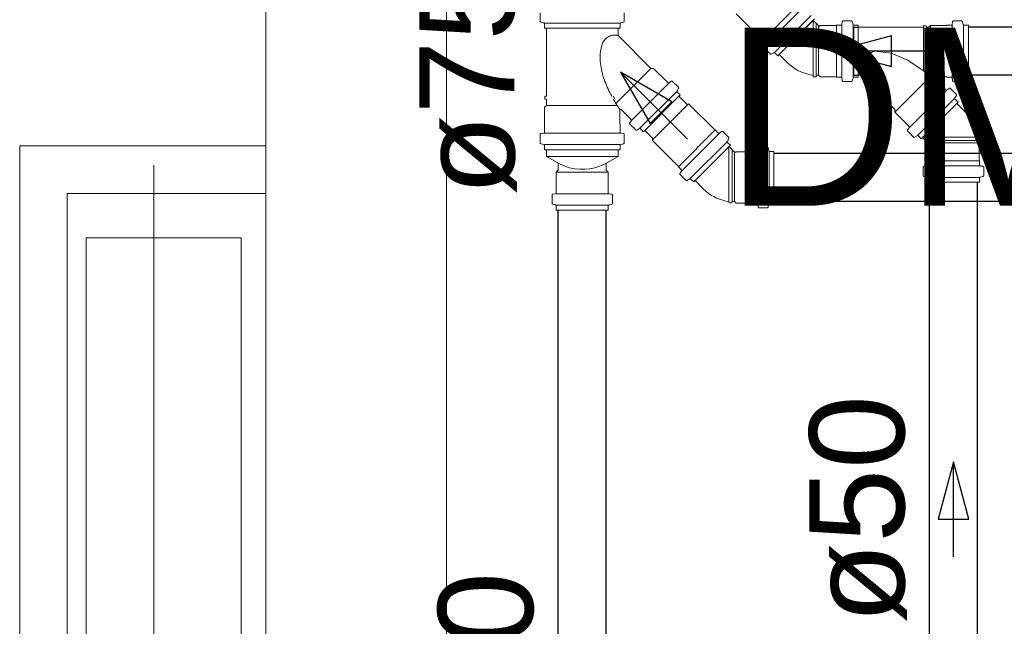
# Model space of a CAD drawing. Header units: millimetres. Extents: x 567 to 934, y -1 to 364.
# Tile 225 of 256: x 635.33 to 637.4, y 165.22 to 166.5. Entities that reach past the tile are written whole.
import ezdxf

# ---------------------------------------------------------------- set-up
doc = ezdxf.new("R2010")
doc.units = ezdxf.units.MM
doc.header["$MEASUREMENT"] = 0
doc.linetypes.add('NULL', pattern=[0])
doc.layers.add('ARQ FINA', color=8, linetype='Continuous')
for name, color, linetype, lineweight in [('CV-Condutos', 14, 'Continuous', 25), ('CV-Sentido conduto', 14, 'Continuous', 30), ('CV-Textos conduto', 7, 'Continuous', 9), ('Simbolos', 14, 'Continuous', 20), ('Simbolos_int', 14, 'Continuous', 15), ('TQ-Condutos', 14, 'Continuous', 25), ('TQ-Sentido conduto', 14, 'Continuous', 30), ('TQ-Textos conduto', 7, 'Continuous', 9)]:
    doc.layers.add(name, color=color, linetype=linetype, lineweight=lineweight)
doc.styles.add('Arial', font='arial.ttf')

msp = doc.modelspace()

# ---------------------------------------------------------------- linework, layer by layer
at = {"layer": 'ARQ FINA', "lineweight": 5}
for p, q in [((635.8494, 167.0636), (635.8494, 166.2351)), ((636.2294, 163.6591), (636.2294, 166.9848)), ((635.3314, 166.2351), (635.3314, 164.0631)), ((635.8494, 166.2351), (635.3314, 166.2351)), ((635.8494, 164.0631), (635.8494, 166.2351)), ((635.6134, 164.1529), (635.6134, 166.1947)), ((635.4314, 166.1351), (635.4314, 164.1631)), ((635.8494, 166.1351), (635.4314, 166.1351)), ((635.4714, 164.2571), (635.4714, 166.0411)), ((635.7974, 166.0411), (635.4714, 166.0411)), ((635.7974, 164.2571), (635.7974, 166.0411))]:
    msp.add_line(p, q, dxfattribs=at)
at = {"layer": 'CV-Condutos'}
for p, q in [((637.0871, 166.4851), (637.0961, 166.4851)), ((638.3801, 166.4851), (637.3281, 166.4851)), ((637.0871, 166.3837), (637.0961, 166.3837)), ((638.3801, 166.3837), (637.3281, 166.3837)), ((637.2462, 164.6701), (637.2462, 166.1584)), ((637.3476, 164.6701), (637.3476, 166.1584))]:
    msp.add_line(p, q, dxfattribs=at)
at = {"layer": 'CV-Sentido conduto'}
for p, q in [((637.1666, 166.4667), (637.0459, 166.4344)), ((637.1666, 166.402), (637.1666, 166.4667)), ((637.0459, 166.4344), (637.1666, 166.402)), ((637.2969, 165.5696), (637.2645, 165.4489)), ((637.3292, 165.4489), (637.2969, 165.5696)), ((637.2645, 165.4489), (637.3292, 165.4489))]:
    msp.add_line(p, q, dxfattribs=at)
for points in [[(637.2459, 166.4344), (637.0459, 166.4344)], [(637.2969, 165.3696), (637.2969, 165.5696)]]:
    msp.add_lwpolyline(points, dxfattribs=at)
at = {"layer": 'Simbolos'}
for p, q in [((636.4268, 166.4975), (636.4268, 166.515)), ((636.604, 166.4975), (636.604, 166.515)), ((636.895, 166.4575), (636.8397, 166.5128)), ((637.0045, 166.5022), (636.9271, 166.4248)), ((637.0131, 166.4879), (637.0017, 166.4993)), ((637.082, 166.498), (637.0645, 166.498)), ((637.3139, 166.498), (637.2964, 166.498)), ((636.4343, 166.494), (636.4283, 166.4956)), ((636.4358, 166.483), (636.4358, 166.4921)), ((636.595, 166.483), (636.4358, 166.483)), ((636.4399, 166.3397), (636.4399, 166.483)), ((636.5909, 166.4672), (636.5909, 166.483)), ((636.595, 166.483), (636.595, 166.4921)), ((636.5965, 166.494), (636.6025, 166.4956)), ((637.0166, 166.4887), (637.0159, 166.4879)), ((637.0502, 166.4887), (637.0166, 166.4887)), ((637.0506, 166.4891), (637.0502, 166.4887)), ((637.06, 166.4891), (637.0506, 166.4891)), ((637.0625, 166.4961), (637.062, 166.4909)), ((637.0839, 166.4965), (637.0855, 166.4905)), ((637.2334, 166.4851), (637.0871, 166.4851)), ((637.0871, 166.4851), (637.0871, 166.3837)), ((637.0961, 166.4891), (637.0874, 166.4891)), ((637.0961, 166.3797), (637.0961, 166.4891)), ((637.2334, 166.4851), (637.2336, 166.4881)), ((637.2334, 166.4851), (637.2334, 166.3928)), ((637.2395, 166.4881), (637.2336, 166.4881)), ((637.2398, 166.4851), (637.2395, 166.4881)), ((637.245, 166.4851), (637.2398, 166.4851)), ((637.2398, 166.4851), (637.2398, 166.3878)), ((637.2486, 166.4887), (637.245, 166.4851)), ((637.2486, 166.3821), (637.2486, 166.4887)), ((637.2822, 166.4887), (637.2486, 166.4887)), ((637.2826, 166.4891), (637.2822, 166.4887)), ((637.2919, 166.4891), (637.2826, 166.4891)), ((637.2938, 166.4891), (637.2938, 166.3797)), ((637.2944, 166.4961), (637.2939, 166.4909)), ((637.3158, 166.4965), (637.3174, 166.4905)), ((637.3178, 166.4891), (637.3178, 166.3797)), ((637.3281, 166.4891), (637.3194, 166.4891)), ((637.3281, 166.4891), (637.3281, 166.3797)), ((636.6599, 166.3981), (636.5909, 166.4672)), ((636.895, 166.457), (636.895, 166.4575)), ((636.9016, 166.4504), (636.895, 166.457)), ((636.8983, 166.4436), (636.9017, 166.4477)), ((636.9108, 166.4285), (636.8984, 166.4409)), ((636.9133, 166.4282), (636.9186, 166.4313)), ((636.9271, 166.4248), (636.921, 166.431)), ((636.9476, 166.41), (636.93, 166.4276)), ((636.6656, 166.3981), (636.6599, 166.3981)), ((636.696, 166.3677), (636.6656, 166.3981)), ((637.0014, 166.3837), (637.0017, 166.3807)), ((637.0076, 166.3807), (637.0017, 166.3807)), ((637.0078, 166.3837), (637.0076, 166.3807)), ((637.013, 166.3837), (637.0078, 166.3837)), ((637.0166, 166.3801), (637.013, 166.3837)), ((637.0502, 166.3801), (637.0166, 166.3801)), ((637.0506, 166.3797), (637.0502, 166.3801)), ((637.06, 166.3797), (637.0506, 166.3797)), ((637.0625, 166.3726), (637.062, 166.3778)), ((637.0839, 166.3722), (637.0855, 166.3782)), ((637.0998, 166.3837), (637.0871, 166.3837)), ((637.0961, 166.3797), (637.0874, 166.3797)), ((637.1731, 166.3116), (637.1019, 166.3828)), ((637.1731, 166.3059), (637.249, 166.3819)), ((637.2398, 166.3878), (637.2334, 166.3928)), ((637.2809, 166.3529), (637.2571, 166.3766)), ((637.2822, 166.3801), (637.2586, 166.3801)), ((637.2826, 166.3797), (637.2822, 166.3801)), ((637.2919, 166.3797), (637.2826, 166.3797)), ((637.2944, 166.3726), (637.2939, 166.3778)), ((637.3158, 166.3722), (637.3174, 166.3782)), ((637.3281, 166.3797), (637.3194, 166.3797)), ((636.7027, 166.371), (636.6987, 166.3676)), ((636.7178, 166.3585), (636.7054, 166.3709)), ((636.7181, 166.3561), (636.715, 166.3508)), ((637.082, 166.3708), (637.0645, 166.3708)), ((637.2876, 166.3562), (637.2836, 166.3528)), ((637.3027, 166.3437), (637.2903, 166.3561)), ((637.3139, 166.3708), (637.2964, 166.3708)), ((636.4399, 166.3397), (636.4369, 166.3394)), ((636.4369, 166.3335), (636.4369, 166.3394)), ((636.4399, 166.3333), (636.4369, 166.3335)), ((636.4399, 166.3201), (636.4399, 166.3333)), ((636.5838, 166.3333), (636.5807, 166.3397)), ((636.6442, 166.2648), (636.7215, 166.3422)), ((636.7215, 166.3422), (636.7154, 166.3484)), ((637.2822, 166.3516), (637.2048, 166.2743)), ((637.2992, 166.3346), (637.2218, 166.2573)), ((637.303, 166.3413), (637.2999, 166.3359)), ((637.3064, 166.3274), (637.3003, 166.3335)), ((636.4363, 166.3165), (636.4399, 166.3201)), ((636.4363, 166.281), (636.4363, 166.3165)), ((636.6186, 166.2904), (636.5979, 166.3111)), ((636.7947, 166.2685), (636.7394, 166.3237)), ((637.1731, 166.3059), (637.1731, 166.3116)), ((637.3064, 166.3274), (637.2291, 166.25)), ((637.3212, 166.3069), (637.3036, 166.3245)), ((636.5945, 166.281), (636.5945, 166.3097)), ((637.2035, 166.2756), (637.1731, 166.3059)), ((636.4358, 166.2805), (636.4363, 166.281)), ((636.4358, 166.2635), (636.4358, 166.2805)), ((636.595, 166.2805), (636.5945, 166.281)), ((636.595, 166.2635), (636.595, 166.2805)), ((636.6153, 166.2837), (636.6187, 166.2877)), ((636.6279, 166.2686), (636.6155, 166.281)), ((636.6303, 166.2682), (636.6356, 166.2713)), ((636.6442, 166.2648), (636.638, 166.271)), ((637.2002, 166.2688), (637.2036, 166.2729)), ((636.4268, 166.2415), (636.4268, 166.259)), ((636.434, 166.2615), (636.4286, 166.261)), ((636.5968, 166.2615), (636.6022, 166.261)), ((636.604, 166.2415), (636.604, 166.259)), ((636.7952, 166.2685), (636.7947, 166.2685)), ((636.8018, 166.2619), (636.7952, 166.2685)), ((636.8086, 166.2651), (636.8045, 166.2617)), ((636.8237, 166.2526), (636.8113, 166.265)), ((636.824, 166.2502), (636.8209, 166.2449)), ((637.2127, 166.2537), (637.2004, 166.2661)), ((637.2152, 166.2534), (637.2205, 166.2565)), ((637.2291, 166.25), (637.2229, 166.2562)), ((637.2433, 166.2414), (637.2319, 166.2528)), ((637.3476, 166.2531), (637.3506, 166.2528)), ((637.3506, 166.2469), (637.3506, 166.2528)), ((636.4343, 166.238), (636.4283, 166.2396)), ((636.4358, 166.227), (636.4358, 166.2361)), ((636.595, 166.227), (636.595, 166.2361)), ((636.5965, 166.238), (636.6025, 166.2396)), ((636.7179, 166.1917), (636.6626, 166.2469)), ((636.8274, 166.2363), (636.75, 166.159)), ((636.8274, 166.2363), (636.8212, 166.2425)), ((636.836, 166.2221), (636.8246, 166.2335)), ((636.8854, 166.2303), (636.8849, 166.225)), ((636.9049, 166.2321), (636.8874, 166.2321)), ((636.9068, 166.2306), (636.9084, 166.2247)), ((637.2426, 166.2379), (637.2433, 166.2386)), ((637.2426, 166.2043), (637.2426, 166.2379)), ((637.3476, 166.2467), (637.3506, 166.2469)), ((637.3476, 166.2415), (637.3476, 166.2467)), ((637.3512, 166.2379), (637.3476, 166.2415)), ((637.3512, 166.2043), (637.3512, 166.2379)), ((636.4358, 166.227), (636.595, 166.227)), ((636.4399, 166.213), (636.4399, 166.227)), ((636.4399, 166.213), (636.4687, 166.1963)), ((636.5909, 166.213), (636.5621, 166.1963)), ((636.5909, 166.213), (636.5909, 166.227)), ((636.8395, 166.2228), (636.8388, 166.2221)), ((636.8731, 166.2228), (636.8395, 166.2228)), ((636.8735, 166.2232), (636.8731, 166.2228)), ((636.8829, 166.2232), (636.8735, 166.2232)), ((636.919, 166.2232), (636.9103, 166.2232)), ((636.919, 166.1138), (636.919, 166.2232)), ((636.4647, 166.1836), (636.4647, 166.1986)), ((636.5661, 166.1836), (636.5661, 166.1986)), ((636.7179, 166.1911), (636.7179, 166.1917)), ((636.7245, 166.1845), (636.7179, 166.1911)), ((637.2333, 166.1725), (637.2333, 166.19)), ((637.2351, 166.192), (637.2403, 166.1925)), ((637.2422, 166.2039), (637.2426, 166.2043)), ((637.2422, 166.1945), (637.2422, 166.2039)), ((637.3516, 166.2039), (637.3512, 166.2043)), ((637.3516, 166.1945), (637.3516, 166.2039)), ((637.3586, 166.192), (637.3534, 166.1925)), ((637.3605, 166.1725), (637.3605, 166.19)), ((636.4607, 166.1796), (636.4647, 166.1836)), ((636.4607, 166.1361), (636.4607, 166.1796)), ((636.5701, 166.1796), (636.5661, 166.1836)), ((636.5701, 166.1361), (636.5701, 166.1796)), ((636.7212, 166.1778), (636.7246, 166.1818)), ((636.7337, 166.1627), (636.7213, 166.1751)), ((637.2347, 166.1706), (637.2407, 166.169)), ((637.2422, 166.1584), (637.2422, 166.1671)), ((637.3516, 166.1584), (637.3516, 166.1671)), ((637.359, 166.1706), (637.353, 166.169)), ((636.7362, 166.1624), (636.7415, 166.1654)), ((636.75, 166.159), (636.7439, 166.1651)), ((636.7705, 166.1442), (636.7529, 166.1618)), ((637.3516, 166.1584), (637.2422, 166.1584)), ((636.4518, 166.1141), (636.4518, 166.1316)), ((636.4536, 166.1336), (636.4589, 166.1341)), ((636.5772, 166.1336), (636.5719, 166.1341)), ((636.579, 166.1141), (636.579, 166.1316)), ((636.4533, 166.1122), (636.4592, 166.1106)), ((636.4607, 166.1), (636.4607, 166.1087)), ((636.5701, 166.1), (636.5701, 166.1087)), ((636.5775, 166.1122), (636.5716, 166.1106)), ((636.8243, 166.1178), (636.8246, 166.1148)), ((636.8305, 166.1148), (636.8246, 166.1148)), ((636.8307, 166.1178), (636.8305, 166.1148)), ((636.8359, 166.1178), (636.8307, 166.1178)), ((636.8395, 166.1142), (636.8359, 166.1178)), ((636.8731, 166.1142), (636.8395, 166.1142)), ((636.8735, 166.1138), (636.8731, 166.1142)), ((636.8829, 166.1138), (636.8735, 166.1138)), ((636.8854, 166.1067), (636.8849, 166.112)), ((636.9049, 166.1049), (636.8874, 166.1049)), ((636.9068, 166.1064), (636.9084, 166.1123)), ((636.919, 166.1138), (636.9103, 166.1138)), ((636.4607, 166.1), (636.5701, 166.1))]:
    msp.add_line(p, q, dxfattribs=at)
for points in [[(636.4268, 166.4975), (636.4268, 166.4972), (636.4269, 166.497), (636.427, 166.4967), (636.4271, 166.4964), (636.4273, 166.4962), (636.4275, 166.496), (636.4278, 166.4958), (636.428, 166.4957), (636.4283, 166.4956)], [(636.6025, 166.4956), (636.6028, 166.4957), (636.6031, 166.4958), (636.6033, 166.496), (636.6035, 166.4962), (636.6037, 166.4964), (636.6038, 166.4967), (636.6039, 166.497), (636.604, 166.4972), (636.604, 166.4975)], [(637.0645, 166.498), (637.0641, 166.4979), (637.0638, 166.4978), (637.0635, 166.4977), (637.0632, 166.4975), (637.063, 166.4973), (637.0628, 166.4971), (637.0626, 166.4968), (637.0625, 166.4965), (637.0625, 166.4961)], [(637.0839, 166.4965), (637.0838, 166.4967), (637.0837, 166.497), (637.0835, 166.4972), (637.0833, 166.4974), (637.0831, 166.4976), (637.0828, 166.4978), (637.0826, 166.4979), (637.0823, 166.4979), (637.082, 166.498)], [(637.2964, 166.498), (637.2961, 166.4979), (637.2957, 166.4978), (637.2954, 166.4977), (637.2952, 166.4975), (637.2949, 166.4973), (637.2947, 166.4971), (637.2946, 166.4968), (637.2945, 166.4965), (637.2944, 166.4961)], [(637.3158, 166.4965), (637.3157, 166.4967), (637.3156, 166.497), (637.3154, 166.4972), (637.3152, 166.4974), (637.315, 166.4976), (637.3148, 166.4978), (637.3145, 166.4979), (637.3142, 166.4979), (637.3139, 166.498)], [(636.4358, 166.4921), (636.4358, 166.4923), (636.4357, 166.4926), (636.4356, 166.4929), (636.4355, 166.4932), (636.4353, 166.4934), (636.4351, 166.4936), (636.4349, 166.4938), (636.4346, 166.4939), (636.4343, 166.494)], [(636.5965, 166.494), (636.5962, 166.4939), (636.596, 166.4938), (636.5957, 166.4936), (636.5955, 166.4934), (636.5953, 166.4932), (636.5952, 166.4929), (636.5951, 166.4926), (636.595, 166.4923), (636.595, 166.4921)], [(637.0131, 166.4879), (637.0134, 166.4877), (637.0137, 166.4875), (637.014, 166.4874), (637.0143, 166.4873), (637.0147, 166.4873), (637.015, 166.4874), (637.0154, 166.4875), (637.0157, 166.4877), (637.0159, 166.4879)], [(637.06, 166.4891), (637.0603, 166.4891), (637.0607, 166.4892), (637.061, 166.4893), (637.0612, 166.4895), (637.0615, 166.4897), (637.0617, 166.49), (637.0618, 166.4902), (637.0619, 166.4906), (637.062, 166.4909)], [(637.0855, 166.4905), (637.0856, 166.4903), (637.0857, 166.49), (637.0859, 166.4898), (637.0861, 166.4896), (637.0863, 166.4894), (637.0866, 166.4892), (637.0869, 166.4891), (637.0872, 166.4891), (637.0874, 166.4891)], [(637.2919, 166.4891), (637.2923, 166.4891), (637.2926, 166.4892), (637.2929, 166.4893), (637.2932, 166.4895), (637.2934, 166.4897), (637.2936, 166.49), (637.2938, 166.4902), (637.2939, 166.4906), (637.2939, 166.4909)], [(637.3174, 166.4905), (637.3175, 166.4903), (637.3177, 166.49), (637.3178, 166.4898), (637.318, 166.4896), (637.3183, 166.4894), (637.3185, 166.4892), (637.3188, 166.4891), (637.3191, 166.4891), (637.3194, 166.4891)], [(636.5698, 166.4645), (636.5679, 166.4632), (636.566, 166.4618), (636.5643, 166.4602), (636.5627, 166.4585), (636.5613, 166.4567), (636.56, 166.4548), (636.5588, 166.4528), (636.5579, 166.4507), (636.5571, 166.4485)], [(636.5899, 166.4679), (636.5876, 166.4683), (636.5853, 166.4684), (636.583, 166.4684), (636.5807, 166.4682), (636.5784, 166.4678), (636.5762, 166.4672), (636.574, 166.4665), (636.5719, 166.4656), (636.5698, 166.4645)], [(636.5909, 166.4677), (636.5908, 166.4678), (636.5907, 166.4678), (636.5906, 166.4678), (636.5905, 166.4678), (636.5904, 166.4678), (636.5903, 166.4679), (636.5902, 166.4679), (636.5901, 166.4679), (636.59, 166.4679)], [(636.5571, 166.4485), (636.5559, 166.4446), (636.555, 166.4407), (636.5542, 166.4368), (636.5536, 166.4328), (636.5532, 166.4289), (636.5529, 166.4249), (636.5529, 166.4208), (636.553, 166.4168), (636.5533, 166.4128)], [(636.8983, 166.4436), (636.8981, 166.4433), (636.898, 166.443), (636.8979, 166.4427), (636.8979, 166.4424), (636.8979, 166.4421), (636.8979, 166.4418), (636.8981, 166.4414), (636.8982, 166.4412), (636.8984, 166.4409)], [(636.9017, 166.4477), (636.9019, 166.4479), (636.902, 166.4482), (636.9021, 166.4485), (636.9022, 166.4489), (636.9022, 166.4492), (636.9021, 166.4495), (636.902, 166.4498), (636.9018, 166.4501), (636.9016, 166.4504)], [(636.9108, 166.4285), (636.9111, 166.4283), (636.9113, 166.4282), (636.9116, 166.4281), (636.9118, 166.428), (636.9121, 166.4279), (636.9124, 166.4279), (636.9127, 166.428), (636.913, 166.4281), (636.9132, 166.4282)], [(636.921, 166.431), (636.9208, 166.4311), (636.9205, 166.4313), (636.9203, 166.4314), (636.92, 166.4315), (636.9197, 166.4315), (636.9194, 166.4315), (636.9191, 166.4315), (636.9188, 166.4314), (636.9186, 166.4313)], [(637.0995, 166.3837), (637.103, 166.4006), (637.1138, 166.4202), (637.1233, 166.4319)], [(637.1233, 166.4319), (637.1315, 166.4348), (637.1657, 166.4302), (637.2008, 166.4157), (637.2334, 166.3928)], [(636.5533, 166.4128), (636.5538, 166.4085), (636.5544, 166.4042), (636.5551, 166.4), (636.556, 166.3957), (636.5569, 166.3915), (636.558, 166.3873), (636.5591, 166.3831), (636.5604, 166.3789), (636.5619, 166.3748)], [(636.9476, 166.41), (636.9526, 166.4054), (636.9579, 166.4012), (636.9635, 166.3974), (636.9693, 166.394), (636.9754, 166.391), (636.9817, 166.3885), (636.9882, 166.3864), (636.9948, 166.3848), (637.0014, 166.3836)], [(636.5618, 166.3748), (636.5633, 166.3708), (636.5649, 166.3668), (636.5665, 166.3629), (636.5681, 166.3589), (636.5699, 166.355), (636.5717, 166.3511), (636.5735, 166.3473), (636.5754, 166.3434), (636.5774, 166.3397)], [(637.062, 166.3778), (637.0619, 166.3782), (637.0618, 166.3785), (637.0617, 166.3788), (637.0615, 166.379), (637.0612, 166.3792), (637.061, 166.3794), (637.0607, 166.3795), (637.0603, 166.3796), (637.06, 166.3797)], [(637.0874, 166.3797), (637.0872, 166.3796), (637.0869, 166.3796), (637.0866, 166.3795), (637.0863, 166.3793), (637.0861, 166.3791), (637.0859, 166.3789), (637.0857, 166.3787), (637.0856, 166.3784), (637.0855, 166.3782)], [(637.1019, 166.3828), (637.1018, 166.383), (637.1015, 166.3831), (637.1013, 166.3833), (637.1011, 166.3834), (637.1009, 166.3835), (637.1006, 166.3836), (637.1003, 166.3836), (637.1001, 166.3836), (637.0998, 166.3837)], [(637.2398, 166.3878), (637.2444, 166.384), (637.2566, 166.3782)], [(637.2586, 166.3801), (637.2583, 166.38), (637.258, 166.38), (637.2578, 166.3799), (637.2576, 166.3798), (637.2573, 166.3796), (637.2572, 166.3795), (637.257, 166.3793), (637.2568, 166.3791), (637.2567, 166.3788), (637.2566, 166.3786), (637.2566, 166.3783), (637.2566, 166.3781), (637.2566, 166.3778), (637.2566, 166.3775), (637.2567, 166.3773), (637.2568, 166.3771), (637.257, 166.3768), (637.2572, 166.3766)], [(637.2939, 166.3778), (637.2939, 166.3782), (637.2938, 166.3785), (637.2936, 166.3788), (637.2934, 166.379), (637.2932, 166.3792), (637.2929, 166.3794), (637.2926, 166.3795), (637.2923, 166.3796), (637.2919, 166.3797)], [(637.3194, 166.3797), (637.3191, 166.3796), (637.3188, 166.3796), (637.3185, 166.3795), (637.3183, 166.3793), (637.318, 166.3791), (637.3178, 166.3789), (637.3177, 166.3787), (637.3175, 166.3784), (637.3174, 166.3782)], [(636.696, 166.3677), (636.6962, 166.3675), (636.6965, 166.3674), (636.6968, 166.3672), (636.6971, 166.3672), (636.6975, 166.3672), (636.6978, 166.3672), (636.6981, 166.3673), (636.6984, 166.3674), (636.6987, 166.3676)], [(636.7054, 166.3709), (636.7052, 166.3711), (636.7049, 166.3713), (636.7046, 166.3714), (636.7043, 166.3715), (636.7039, 166.3715), (636.7036, 166.3714), (636.7033, 166.3713), (636.703, 166.3712), (636.7027, 166.371)], [(636.7181, 166.3561), (636.7183, 166.3564), (636.7183, 166.3566), (636.7184, 166.3569), (636.7184, 166.3572), (636.7184, 166.3575), (636.7183, 166.3578), (636.7182, 166.358), (636.718, 166.3583), (636.7178, 166.3585)], [(637.0625, 166.3726), (637.0625, 166.3723), (637.0626, 166.3719), (637.0628, 166.3717), (637.063, 166.3714), (637.0632, 166.3712), (637.0635, 166.371), (637.0638, 166.3709), (637.0641, 166.3708), (637.0645, 166.3708)], [(637.082, 166.3708), (637.0823, 166.3708), (637.0826, 166.3708), (637.0828, 166.3709), (637.0831, 166.3711), (637.0833, 166.3713), (637.0835, 166.3715), (637.0837, 166.3717), (637.0838, 166.372), (637.0839, 166.3722)], [(637.2809, 166.3529), (637.2811, 166.3527), (637.2814, 166.3525), (637.2817, 166.3524), (637.282, 166.3524), (637.2824, 166.3523), (637.2827, 166.3524), (637.283, 166.3525), (637.2833, 166.3526), (637.2836, 166.3528)], [(637.2903, 166.3561), (637.29, 166.3563), (637.2898, 166.3565), (637.2895, 166.3566), (637.2891, 166.3566), (637.2888, 166.3567), (637.2885, 166.3566), (637.2882, 166.3565), (637.2879, 166.3564), (637.2876, 166.3562)], [(637.2944, 166.3726), (637.2945, 166.3723), (637.2946, 166.3719), (637.2947, 166.3717), (637.2949, 166.3714), (637.2952, 166.3712), (637.2954, 166.371), (637.2957, 166.3709), (637.2961, 166.3708), (637.2964, 166.3708)], [(637.3139, 166.3708), (637.3142, 166.3708), (637.3145, 166.3708), (637.3148, 166.3709), (637.315, 166.3711), (637.3152, 166.3713), (637.3154, 166.3715), (637.3156, 166.3717), (637.3157, 166.372), (637.3158, 166.3722)], [(636.5809, 166.3333), (636.5812, 166.3328), (636.5814, 166.3324), (636.5817, 166.332), (636.5819, 166.3316), (636.5822, 166.3312), (636.5824, 166.3307), (636.5826, 166.3303), (636.5829, 166.3299), (636.5831, 166.3295)], [(636.7151, 166.3508), (636.7149, 166.3505), (636.7148, 166.3502), (636.7148, 166.3499), (636.7148, 166.3496), (636.7148, 166.3493), (636.7149, 166.3491), (636.715, 166.3488), (636.7152, 166.3486), (636.7154, 166.3483)], [(637.2999, 166.3359), (637.2998, 166.3357), (637.2997, 166.3354), (637.2997, 166.3351), (637.2997, 166.3348), (637.2997, 166.3345), (637.2998, 166.3343), (637.2999, 166.334), (637.3001, 166.3337), (637.3003, 166.3335)], [(637.303, 166.3413), (637.3031, 166.3415), (637.3032, 166.3418), (637.3033, 166.3421), (637.3033, 166.3424), (637.3032, 166.3427), (637.3032, 166.3429), (637.303, 166.3432), (637.3029, 166.3434), (637.3027, 166.3437)], [(636.5831, 166.3295), (636.5844, 166.3274), (636.5857, 166.3253), (636.5869, 166.3232), (636.5883, 166.3212), (636.5896, 166.3191), (636.5909, 166.3171), (636.5923, 166.3151), (636.5937, 166.3131), (636.5951, 166.3111)], [(636.5979, 166.3111), (636.5977, 166.3113), (636.5975, 166.3114), (636.5973, 166.3115), (636.597, 166.3116), (636.5968, 166.3117), (636.5965, 166.3117), (636.5962, 166.3117), (636.596, 166.3116), (636.5957, 166.3115), (636.5955, 166.3114), (636.5953, 166.3113), (636.5951, 166.3111), (636.5949, 166.3109), (636.5948, 166.3107), (636.5947, 166.3104), (636.5946, 166.3102), (636.5945, 166.3099), (636.5945, 166.3097)], [(636.6187, 166.2877), (636.6189, 166.288), (636.6191, 166.2883), (636.6192, 166.2886), (636.6192, 166.2889), (636.6192, 166.2892), (636.6191, 166.2895), (636.619, 166.2899), (636.6188, 166.2901), (636.6186, 166.2904)], [(637.3476, 166.2531), (637.3464, 166.2598), (637.3448, 166.2663), (637.3427, 166.2728), (637.3402, 166.2791), (637.3372, 166.2852), (637.3338, 166.291), (637.33, 166.2966), (637.3258, 166.3019), (637.3212, 166.3069)], [(636.6154, 166.2837), (636.6152, 166.2834), (636.615, 166.2831), (636.6149, 166.2828), (636.6149, 166.2824), (636.6149, 166.2821), (636.615, 166.2818), (636.6151, 166.2815), (636.6153, 166.2812), (636.6155, 166.281)], [(636.638, 166.271), (636.6378, 166.2712), (636.6376, 166.2713), (636.6373, 166.2715), (636.637, 166.2715), (636.6367, 166.2716), (636.6364, 166.2716), (636.6361, 166.2715), (636.6359, 166.2714), (636.6356, 166.2713)], [(637.2036, 166.2729), (637.2038, 166.2731), (637.204, 166.2734), (637.204, 166.2738), (637.2041, 166.2741), (637.2041, 166.2744), (637.204, 166.2747), (637.2039, 166.275), (637.2037, 166.2753), (637.2035, 166.2756)], [(636.4286, 166.261), (636.4283, 166.261), (636.428, 166.2609), (636.4277, 166.2607), (636.4274, 166.2605), (636.4272, 166.2603), (636.427, 166.26), (636.4269, 166.2597), (636.4268, 166.2594), (636.4268, 166.259)], [(636.434, 166.2615), (636.4343, 166.2616), (636.4346, 166.2617), (636.4349, 166.2618), (636.4352, 166.262), (636.4354, 166.2623), (636.4356, 166.2625), (636.4357, 166.2628), (636.4358, 166.2632), (636.4358, 166.2635)], [(636.595, 166.2635), (636.595, 166.2632), (636.5951, 166.2628), (636.5952, 166.2625), (636.5954, 166.2623), (636.5956, 166.262), (636.5959, 166.2618), (636.5962, 166.2617), (636.5965, 166.2616), (636.5968, 166.2615)], [(636.604, 166.259), (636.604, 166.2594), (636.6039, 166.2597), (636.6038, 166.26), (636.6036, 166.2603), (636.6034, 166.2605), (636.6031, 166.2607), (636.6028, 166.2609), (636.6025, 166.261), (636.6022, 166.261)], [(636.6279, 166.2686), (636.6281, 166.2684), (636.6283, 166.2682), (636.6286, 166.2681), (636.6289, 166.268), (636.6292, 166.268), (636.6295, 166.268), (636.6297, 166.268), (636.63, 166.2681), (636.6303, 166.2682)], [(636.8018, 166.2619), (636.8021, 166.2617), (636.8024, 166.2615), (636.8027, 166.2614), (636.803, 166.2613), (636.8033, 166.2613), (636.8037, 166.2613), (636.804, 166.2614), (636.8043, 166.2616), (636.8045, 166.2618)], [(636.8113, 166.265), (636.811, 166.2652), (636.8108, 166.2654), (636.8104, 166.2655), (636.8101, 166.2656), (636.8098, 166.2656), (636.8095, 166.2656), (636.8092, 166.2655), (636.8089, 166.2653), (636.8086, 166.2651)], [(636.824, 166.2502), (636.8241, 166.2505), (636.8242, 166.2507), (636.8243, 166.251), (636.8243, 166.2513), (636.8242, 166.2516), (636.8241, 166.2519), (636.824, 166.2522), (636.8239, 166.2524), (636.8237, 166.2526)], [(637.2002, 166.2688), (637.2, 166.2686), (637.1999, 166.2683), (637.1998, 166.2679), (637.1998, 166.2676), (637.1998, 166.2673), (637.1999, 166.267), (637.2, 166.2667), (637.2001, 166.2664), (637.2004, 166.2661)], [(637.2128, 166.2537), (637.213, 166.2535), (637.2132, 166.2534), (637.2135, 166.2533), (637.2138, 166.2532), (637.2141, 166.2531), (637.2143, 166.2531), (637.2146, 166.2532), (637.2149, 166.2533), (637.2152, 166.2534)], [(637.2229, 166.2562), (637.2227, 166.2564), (637.2224, 166.2565), (637.2222, 166.2566), (637.2219, 166.2567), (637.2216, 166.2568), (637.2213, 166.2567), (637.221, 166.2567), (637.2207, 166.2566), (637.2205, 166.2565)], [(636.4268, 166.2415), (636.4268, 166.2412), (636.4269, 166.241), (636.427, 166.2407), (636.4271, 166.2404), (636.4273, 166.2402), (636.4275, 166.24), (636.4278, 166.2398), (636.428, 166.2397), (636.4283, 166.2396)], [(636.4358, 166.2361), (636.4358, 166.2363), (636.4357, 166.2366), (636.4356, 166.2369), (636.4355, 166.2372), (636.4353, 166.2374), (636.4351, 166.2376), (636.4349, 166.2378), (636.4346, 166.2379), (636.4343, 166.238)], [(636.5965, 166.238), (636.5962, 166.2379), (636.596, 166.2378), (636.5957, 166.2376), (636.5955, 166.2374), (636.5953, 166.2372), (636.5952, 166.2369), (636.5951, 166.2366), (636.595, 166.2363), (636.595, 166.2361)], [(636.6025, 166.2396), (636.6028, 166.2397), (636.6031, 166.2398), (636.6033, 166.24), (636.6035, 166.2402), (636.6037, 166.2404), (636.6038, 166.2407), (636.6039, 166.241), (636.604, 166.2412), (636.604, 166.2415)], [(636.8209, 166.2449), (636.8208, 166.2446), (636.8207, 166.2443), (636.8207, 166.2441), (636.8207, 166.2438), (636.8207, 166.2435), (636.8208, 166.2432), (636.8209, 166.2429), (636.8211, 166.2427), (636.8212, 166.2425)], [(636.8874, 166.2321), (636.887, 166.2321), (636.8867, 166.232), (636.8864, 166.2319), (636.8861, 166.2317), (636.8859, 166.2315), (636.8857, 166.2312), (636.8855, 166.2309), (636.8854, 166.2306), (636.8854, 166.2303)], [(636.9068, 166.2306), (636.9067, 166.2309), (636.9066, 166.2312), (636.9064, 166.2314), (636.9062, 166.2316), (636.906, 166.2318), (636.9057, 166.2319), (636.9055, 166.232), (636.9052, 166.2321), (636.9049, 166.2321)], [(637.2433, 166.2386), (637.2435, 166.2389), (637.2437, 166.2392), (637.2438, 166.2395), (637.2439, 166.2398), (637.2439, 166.2402), (637.2438, 166.2405), (637.2437, 166.2409), (637.2435, 166.2412), (637.2433, 166.2414)], [(636.836, 166.2221), (636.8363, 166.2219), (636.8366, 166.2217), (636.8369, 166.2216), (636.8372, 166.2215), (636.8376, 166.2215), (636.8379, 166.2216), (636.8383, 166.2217), (636.8386, 166.2219), (636.8388, 166.2221)], [(636.8829, 166.2232), (636.8832, 166.2232), (636.8836, 166.2233), (636.8839, 166.2234), (636.8841, 166.2236), (636.8844, 166.2239), (636.8846, 166.2241), (636.8847, 166.2244), (636.8848, 166.2247), (636.8849, 166.225)], [(636.9084, 166.2247), (636.9085, 166.2244), (636.9086, 166.2242), (636.9088, 166.2239), (636.909, 166.2237), (636.9092, 166.2235), (636.9095, 166.2234), (636.9098, 166.2233), (636.9101, 166.2232), (636.9103, 166.2232)], [(636.4687, 166.1963), (636.4786, 166.1921), (636.4888, 166.189), (636.4994, 166.1868), (636.51, 166.1857), (636.5208, 166.1857), (636.5314, 166.1868), (636.542, 166.189), (636.5522, 166.1921), (636.5621, 166.1963)], [(637.2351, 166.192), (637.2348, 166.192), (637.2345, 166.1919), (637.2342, 166.1917), (637.2339, 166.1915), (637.2337, 166.1913), (637.2335, 166.191), (637.2334, 166.1907), (637.2333, 166.1904), (637.2333, 166.19)], [(637.2403, 166.1925), (637.2407, 166.1926), (637.241, 166.1927), (637.2413, 166.1928), (637.2415, 166.193), (637.2417, 166.1933), (637.2419, 166.1936), (637.2421, 166.1939), (637.2421, 166.1942), (637.2422, 166.1945)], [(637.3516, 166.1945), (637.3516, 166.1942), (637.3517, 166.1939), (637.3518, 166.1936), (637.352, 166.1933), (637.3522, 166.193), (637.3525, 166.1928), (637.3528, 166.1927), (637.3531, 166.1926), (637.3534, 166.1925)], [(637.3605, 166.19), (637.3604, 166.1904), (637.3604, 166.1907), (637.3602, 166.191), (637.36, 166.1913), (637.3598, 166.1915), (637.3596, 166.1917), (637.3593, 166.1919), (637.359, 166.192), (637.3586, 166.192)], [(636.7212, 166.1778), (636.721, 166.1775), (636.7209, 166.1772), (636.7208, 166.1769), (636.7208, 166.1766), (636.7208, 166.1762), (636.7208, 166.1759), (636.721, 166.1756), (636.7211, 166.1753), (636.7213, 166.1751)], [(636.7246, 166.1818), (636.7248, 166.1821), (636.7249, 166.1824), (636.725, 166.1827), (636.7251, 166.183), (636.7251, 166.1834), (636.725, 166.1837), (636.7249, 166.184), (636.7247, 166.1843), (636.7245, 166.1845)], [(637.2333, 166.1725), (637.2333, 166.1722), (637.2334, 166.172), (637.2335, 166.1717), (637.2336, 166.1714), (637.2338, 166.1712), (637.234, 166.171), (637.2342, 166.1708), (637.2345, 166.1707), (637.2347, 166.1706)], [(637.2422, 166.1671), (637.2421, 166.1674), (637.2421, 166.1676), (637.242, 166.1679), (637.2418, 166.1682), (637.2417, 166.1684), (637.2415, 166.1686), (637.2412, 166.1688), (637.241, 166.1689), (637.2407, 166.169)], [(637.353, 166.169), (637.3528, 166.1689), (637.3525, 166.1688), (637.3523, 166.1686), (637.3521, 166.1684), (637.3519, 166.1682), (637.3518, 166.1679), (637.3517, 166.1676), (637.3516, 166.1674), (637.3516, 166.1671)], [(637.359, 166.1706), (637.3593, 166.1707), (637.3595, 166.1708), (637.3598, 166.171), (637.36, 166.1712), (637.3601, 166.1714), (637.3603, 166.1717), (637.3604, 166.172), (637.3604, 166.1722), (637.3605, 166.1725)], [(636.7337, 166.1627), (636.734, 166.1625), (636.7342, 166.1623), (636.7345, 166.1622), (636.7347, 166.1621), (636.735, 166.1621), (636.7353, 166.1621), (636.7356, 166.1621), (636.7359, 166.1622), (636.7361, 166.1624)], [(636.7439, 166.1651), (636.7437, 166.1653), (636.7434, 166.1655), (636.7432, 166.1656), (636.7429, 166.1657), (636.7426, 166.1657), (636.7423, 166.1657), (636.742, 166.1656), (636.7417, 166.1656), (636.7415, 166.1654)], [(636.4536, 166.1336), (636.4533, 166.1336), (636.453, 166.1335), (636.4527, 166.1333), (636.4524, 166.1331), (636.4522, 166.1329), (636.452, 166.1326), (636.4519, 166.1323), (636.4518, 166.132), (636.4518, 166.1316)], [(636.4589, 166.1341), (636.4592, 166.1342), (636.4595, 166.1343), (636.4598, 166.1344), (636.4601, 166.1346), (636.4603, 166.1349), (636.4605, 166.1351), (636.4606, 166.1354), (636.4607, 166.1358), (636.4607, 166.1361)], [(636.5701, 166.1361), (636.5701, 166.1358), (636.5702, 166.1354), (636.5703, 166.1351), (636.5705, 166.1349), (636.5707, 166.1346), (636.571, 166.1344), (636.5713, 166.1343), (636.5716, 166.1342), (636.5719, 166.1341)], [(636.579, 166.1316), (636.579, 166.132), (636.5789, 166.1323), (636.5788, 166.1326), (636.5786, 166.1329), (636.5784, 166.1331), (636.5781, 166.1333), (636.5778, 166.1335), (636.5775, 166.1336), (636.5772, 166.1336)], [(636.7705, 166.1442), (636.7755, 166.1396), (636.7808, 166.1354), (636.7864, 166.1316), (636.7922, 166.1282), (636.7983, 166.1252), (636.8046, 166.1226), (636.8111, 166.1206), (636.8177, 166.1189), (636.8243, 166.1178)], [(636.4518, 166.1141), (636.4518, 166.1138), (636.4519, 166.1135), (636.452, 166.1133), (636.4521, 166.113), (636.4523, 166.1128), (636.4525, 166.1126), (636.4528, 166.1124), (636.453, 166.1123), (636.4533, 166.1122)], [(636.4607, 166.1087), (636.4607, 166.1089), (636.4606, 166.1092), (636.4605, 166.1095), (636.4604, 166.1098), (636.4602, 166.11), (636.46, 166.1102), (636.4598, 166.1104), (636.4595, 166.1105), (636.4592, 166.1106)], [(636.5716, 166.1106), (636.5713, 166.1105), (636.5711, 166.1104), (636.5708, 166.1102), (636.5706, 166.11), (636.5704, 166.1098), (636.5703, 166.1095), (636.5702, 166.1092), (636.5701, 166.1089), (636.5701, 166.1087)], [(636.5775, 166.1122), (636.5778, 166.1123), (636.5781, 166.1124), (636.5783, 166.1126), (636.5785, 166.1128), (636.5787, 166.113), (636.5788, 166.1133), (636.5789, 166.1135), (636.579, 166.1138), (636.579, 166.1141)], [(636.8849, 166.112), (636.8848, 166.1123), (636.8847, 166.1126), (636.8846, 166.1129), (636.8844, 166.1132), (636.8841, 166.1134), (636.8839, 166.1136), (636.8836, 166.1137), (636.8832, 166.1138), (636.8829, 166.1138)], [(636.8854, 166.1067), (636.8854, 166.1064), (636.8855, 166.1061), (636.8857, 166.1058), (636.8859, 166.1056), (636.8861, 166.1053), (636.8864, 166.1051), (636.8867, 166.105), (636.887, 166.1049), (636.8874, 166.1049)], [(636.9049, 166.1049), (636.9052, 166.1049), (636.9055, 166.105), (636.9057, 166.1051), (636.906, 166.1052), (636.9062, 166.1054), (636.9064, 166.1056), (636.9066, 166.1059), (636.9067, 166.1061), (636.9068, 166.1064)], [(636.9103, 166.1138), (636.9101, 166.1138), (636.9098, 166.1137), (636.9095, 166.1136), (636.9092, 166.1135), (636.909, 166.1133), (636.9088, 166.1131), (636.9086, 166.1129), (636.9085, 166.1126), (636.9084, 166.1123)]]:
    msp.add_lwpolyline(points, dxfattribs=at)
at = {"layer": 'Simbolos_int'}
for p, q in [((636.9723, 166.5343), (636.895, 166.457)), ((636.9802, 166.5264), (636.9029, 166.4491)), ((636.9973, 166.5094), (636.9199, 166.432)), ((637.0017, 166.4993), (636.93, 166.4276)), ((637.0014, 166.3837), (637.0014, 166.4991)), ((636.595, 166.4936), (636.4358, 166.4936)), ((636.5909, 166.483), (636.4399, 166.483)), ((637.0078, 166.3837), (637.0078, 166.4932)), ((637.013, 166.3837), (637.013, 166.488)), ((637.0506, 166.3797), (637.0506, 166.4891)), ((637.0618, 166.3797), (637.0618, 166.4891)), ((637.0859, 166.3797), (637.0859, 166.4891)), ((636.5862, 166.3244), (636.6599, 166.3981)), ((636.6199, 166.2891), (636.6973, 166.3665)), ((636.6369, 166.2721), (636.7143, 166.3494)), ((636.589, 166.3201), (636.4399, 166.3201)), ((636.7394, 166.3237), (636.6626, 166.2469)), ((637.2319, 166.2528), (637.3036, 166.3245)), ((636.4358, 166.2617), (636.595, 166.2617)), ((636.7952, 166.2685), (636.7179, 166.1911)), ((636.8031, 166.2606), (636.7258, 166.1832)), ((637.3476, 166.2531), (637.2321, 166.2531)), ((636.4358, 166.2376), (636.595, 166.2376)), ((636.8202, 166.2436), (636.7428, 166.1662)), ((636.8246, 166.2335), (636.7529, 166.1618)), ((636.8243, 166.1178), (636.8243, 166.2333)), ((637.3476, 166.2467), (637.2381, 166.2467)), ((637.3476, 166.2415), (637.2433, 166.2415)), ((636.4399, 166.213), (636.5909, 166.213)), ((636.8307, 166.1178), (636.8307, 166.2273)), ((636.8359, 166.1178), (636.8359, 166.2221)), ((636.8735, 166.1138), (636.8735, 166.2232)), ((636.8847, 166.1138), (636.8847, 166.2232)), ((636.9088, 166.1138), (636.9088, 166.2232)), ((637.3516, 166.2039), (637.2422, 166.2039)), ((637.3516, 166.1927), (637.2422, 166.1927)), ((636.4607, 166.1796), (636.5701, 166.1796)), ((637.3516, 166.1686), (637.2422, 166.1686)), ((636.4607, 166.1343), (636.5701, 166.1343)), ((636.4607, 166.1102), (636.5701, 166.1102))]:
    msp.add_line(p, q, dxfattribs=at)
at = {"layer": 'TQ-Condutos'}
for p, q in [((636.7369, 166.3212), (636.7187, 166.3394)), ((636.6652, 166.2495), (636.647, 166.2677)), ((638.6033, 166.2192), (636.919, 166.2192)), ((638.6033, 166.1178), (636.919, 166.1178)), ((636.4647, 163.9313), (636.4647, 166.1)), ((636.5661, 163.9313), (636.5661, 166.1))]:
    msp.add_line(p, q, dxfattribs=at)
at = {"layer": 'TQ-Sentido conduto'}
for p, q in [((636.5959, 166.3904), (636.6584, 166.2822)), ((636.7042, 166.3279), (636.5959, 166.3904)), ((636.6584, 166.2822), (636.7042, 166.3279))]:
    msp.add_line(p, q, dxfattribs=at)
msp.add_lwpolyline([(636.7373, 166.249), (636.5959, 166.3904)], dxfattribs=at)

# ---------------------------------------------------------------- texts
at = {"layer": 'ARQ FINA', "linetype": 'NULL', "lineweight": 5, "insert": (636.8145, 166.109), "char_height": 0.375, "width": 2.212271, "attachment_point": 7, "line_spacing_factor": 0.9, "style": 'Arial'}
msp.add_mtext('DML', dxfattribs=at)
at = {"layer": 'CV-Textos conduto', "linetype": 'NULL', "insert": (637.1987, 165.4696), "char_height": 0.2, "width": 0.962805, "attachment_point": 8, "rotation": 90.0002, "line_spacing_factor": 0.6, "style": 'Arial'}
msp.add_mtext('ø50', dxfattribs=at)
at = {"layer": 'TQ-Textos conduto', "linetype": 'NULL', "char_height": 0.2, "width": 0.962805, "attachment_point": 8, "rotation": 90.0002, "line_spacing_factor": 0.6, "style": 'Arial'}
for s, insert in [('ø75', (636.3782, 166.371)), ('ø50', (636.4172, 165.0972))]:
    msp.add_mtext(s, dxfattribs=dict(at, insert=insert))

doc.saveas('drawing.dxf')
